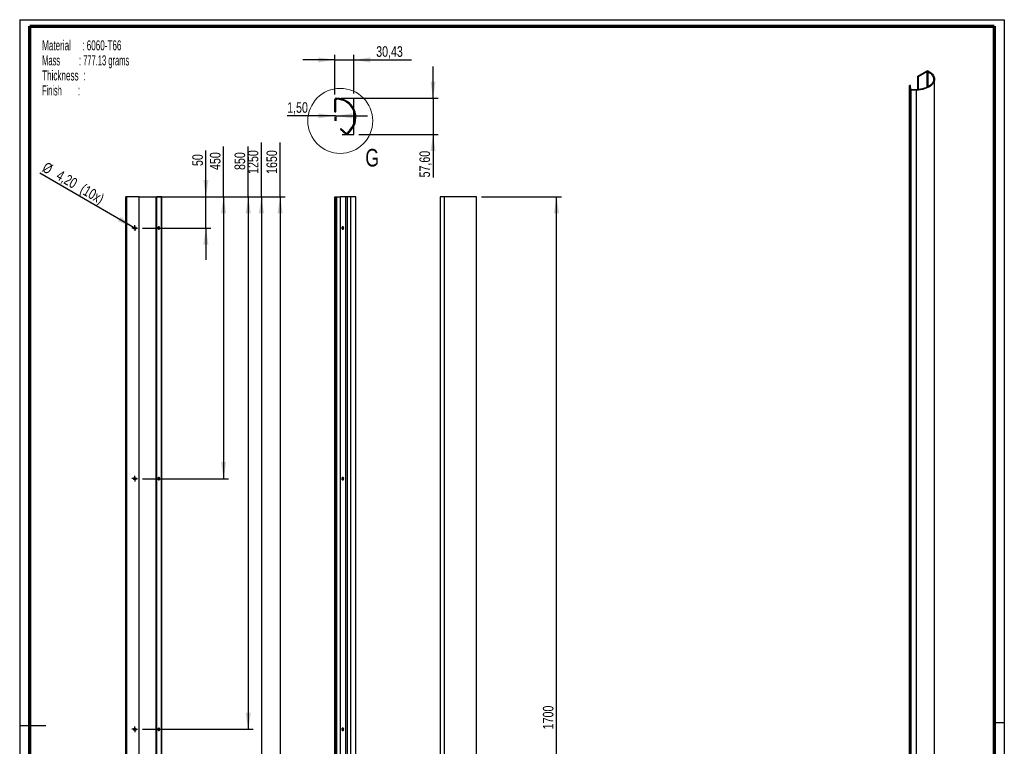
# Paper-space layout 'Corner RVIP' of a CAD drawing. Header units: millimetres. Extents: x 7 to 203, y 7 to 289.
# Tile 3 of 3: x 7 to 203, y 144 to 289. Entities that reach past the tile are written whole.
import ezdxf

# ---------------------------------------------------------------- set-up
doc = ezdxf.new("R2010")
doc.units = ezdxf.units.MM
doc.linetypes.add('CENTERX2', pattern=[20.32, 12.7, -2.54, 2.54, -2.54])
doc.linetypes.add('HIDDEN', pattern=[1.905, 1.27, -0.635])
for name, color, linetype in [('FORMAT', 7, 'Continuous'), ('LAYER2', 7, 'Continuous'), ('LOGO', 7, 'Continuous')]:
    doc.layers.add(name, color=color, linetype=linetype)
doc.styles.add('SLDTEXTSTYLE1', font='TXT', dxfattribs={"width": 0.75})
doc.styles.add('SLDTEXTSTYLE13', font='TXT', dxfattribs={"width": 0.562222})
doc.styles.add('SLDTEXTSTYLE7', font='TXT', dxfattribs={"width": 0.605})
doc.styles.add('SLDTEXTSTYLE8', font='TXT', dxfattribs={"width": 0.549})
doc.dimstyles.new('SLDDIMSTYLE25', dxfattribs={"dimtxt": 2.116667, "dimasz": 3.302, "dimexe": 0, "dimexo": 0.0625, "dimgap": 0.529167, "dimtad": 1, "dimlfac": 8, "dimrnd": 1e-09, "dimzin": 12, "dimdsep": 46, "dimtxsty": 'SLDTEXTSTYLE1', "dimsah": 1, "dimcen": 0.09, "dimadec": 0, "dimazin": 3, "dimtfac": 1, "dimtofl": 0, "dimtmove": 0, "dimatfit": 3, "dimfxl": 1, "dimfrac": 2, "dimtolj": 1, "dimtzin": 12, "dimarcsym": 0})
doc.dimstyles.new('SLDDIMSTYLE26', dxfattribs={"dimtxt": 2.116667, "dimasz": 3.302, "dimexe": 0, "dimexo": 0.0625, "dimgap": 0.529167, "dimtad": 1, "dimlfac": 8, "dimrnd": 1e-09, "dimzin": 12, "dimdsep": 46, "dimtxsty": 'SLDTEXTSTYLE1', "dimsah": 1, "dimcen": 0.09, "dimadec": 0, "dimazin": 3, "dimtfac": 1, "dimtmove": 0, "dimatfit": 0, "dimfxl": 1, "dimfrac": 2, "dimtolj": 1, "dimtzin": 12, "dimarcsym": 0})
doc.dimstyles.new('SLDDIMSTYLE27', dxfattribs={"dimtxt": 2.116667, "dimasz": 3.302, "dimexe": 0, "dimexo": 0.0625, "dimgap": 0.529167, "dimtad": 1, "dimlfac": 8, "dimrnd": 1e-09, "dimzin": 12, "dimdsep": 46, "dimtxsty": 'SLDTEXTSTYLE1', "dimblk1": 'NONE', "dimsah": 1, "dimcen": 0, "dimadec": 0, "dimazin": 3, "dimtfac": 1, "dimtmove": 0, "dimatfit": 3, "dimldrblk": 'NONE', "dimfxl": 1, "dimfrac": 2, "dimtolj": 1, "dimtzin": 12, "dimarcsym": 0})

# ---------------------------------------------------------------- blocks, each defined once
blk = doc.blocks.new('SW_NOTE_0_26')
at = {"layer": 'FORMAT', "color": 0, "char_height": 2, "attachment_point": 1}
for s, insert, style in [('Material     : 6060-T66', (0, 2.58), 'SLDTEXTSTYLE7'), ('Mass         : 777.13 grams', (0, -0.42), 'SLDTEXTSTYLE13'), ('Thickness  :', (0, -3.42), 'SLDTEXTSTYLE7'), ('Finish        :', (0, -6.42), 'SLDTEXTSTYLE8')]:
    blk.add_mtext(s, dxfattribs=dict(at, insert=insert, style=style))
blk = doc.blocks.new('_D_118')
at = {"layer": 'LOGO'}
for p, q in [((69.73, 281), (63.38, 281)), ((69.73, 274.09), (69.73, 282)), ((69.73, 281), (73.54, 281)), ((73.54, 274.3), (73.54, 282)), ((73.54, 281), (85.04, 281))]:
    blk.add_line(p, q, dxfattribs=at)
for points in [[(69.73, 281), (66.43, 281.51), (66.43, 280.49)], [(73.54, 281), (76.84, 280.49), (76.84, 281.51)]]:
    blk.add_solid(points, dxfattribs=at)
at = {"layer": 'LOGO', "insert": (78, 283.73), "char_height": 2.117, "attachment_point": 1, "style": 'SLDTEXTSTYLE1'}
blk.add_mtext('30,43', dxfattribs=at)
blk = doc.blocks.new('_D_119')
at = {"layer": 'LOGO'}
for p, q in [((89.35, 273.34), (89.35, 279.69)), ((70.98, 273.34), (90.35, 273.34)), ((89.35, 273.34), (89.35, 266.14)), ((74.54, 266.14), (90.35, 266.14)), ((89.35, 266.14), (89.35, 257.55))]:
    blk.add_line(p, q, dxfattribs=at)
for points in [[(89.35, 273.34), (89.85, 276.64), (88.84, 276.64)], [(89.35, 266.14), (88.84, 262.83), (89.85, 262.83)]]:
    blk.add_solid(points, dxfattribs=at)
at = {"layer": 'LOGO', "insert": (86.62, 257.55), "char_height": 2.117, "attachment_point": 1, "rotation": 90, "style": 'SLDTEXTSTYLE1'}
blk.add_mtext('57,60', dxfattribs=at)
blk = doc.blocks.new('_D_120')
at = {"layer": 'LOGO'}
for p, q in [((69.73, 269.84), (60.24, 269.84)), ((69.92, 269.84), (69.73, 269.84)), ((69.73, 269.65), (69.73, 268.84)), ((69.92, 269.84), (76.27, 269.84)), ((69.92, 269.65), (69.92, 268.84))]:
    blk.add_line(p, q, dxfattribs=at)
for points in [[(69.73, 269.84), (66.43, 270.34), (66.43, 269.33)], [(69.92, 269.84), (73.22, 269.33), (73.22, 270.34)]]:
    blk.add_solid(points, dxfattribs=at)
at = {"layer": 'LOGO', "insert": (60.24, 272.56), "char_height": 2.117, "attachment_point": 1, "style": 'SLDTEXTSTYLE1'}
blk.add_mtext('1,50', dxfattribs=at)
blk = doc.blocks.new('_D_121')
at = {"layer": 'LOGO'}
for p, q in [((98.99, 253.71), (114.99, 253.71)), ((113.99, 41.21), (113.99, 253.71)), ((98.99, 41.21), (114.99, 41.21))]:
    blk.add_line(p, q, dxfattribs=at)
for points in [[(113.99, 253.71), (113.48, 250.41), (114.5, 250.41)], [(113.99, 41.21), (114.5, 44.52), (113.48, 44.52)]]:
    blk.add_solid(points, dxfattribs=at)
at = {"layer": 'LOGO', "insert": (111.26, 147.46), "char_height": 2.117, "attachment_point": 1, "rotation": 90, "style": 'SLDTEXTSTYLE1'}
blk.add_mtext('1700', dxfattribs=at)
blk = doc.blocks.new('_D_122')
at = {"layer": 'LOGO'}
for p, q in [((44.02, 253.71), (44.02, 262.95)), ((31.69, 253.71), (45.02, 253.71)), ((44.02, 247.46), (44.02, 253.71)), ((31.39, 247.46), (45.02, 247.46)), ((44.02, 247.46), (44.02, 241.11))]:
    blk.add_line(p, q, dxfattribs=at)
for points in [[(44.02, 253.71), (44.52, 257.02), (43.51, 257.02)], [(44.02, 247.46), (43.51, 244.16), (44.52, 244.16)]]:
    blk.add_solid(points, dxfattribs=at)
at = {"layer": 'LOGO', "insert": (41.29, 259.83), "char_height": 2.117, "attachment_point": 1, "rotation": 90, "style": 'SLDTEXTSTYLE1'}
blk.add_mtext('50', dxfattribs=at)
blk = doc.blocks.new('_D_123')
at = {"layer": 'LOGO'}
for p, q in [((47.54, 253.71), (47.54, 263.74)), ((31.69, 253.71), (48.54, 253.71)), ((47.54, 253.71), (47.54, 197.46)), ((31.39, 197.46), (48.54, 197.46))]:
    blk.add_line(p, q, dxfattribs=at)
for points in [[(47.54, 253.71), (47.03, 250.41), (48.05, 250.41)], [(47.54, 197.46), (48.05, 200.77), (47.03, 200.77)]]:
    blk.add_solid(points, dxfattribs=at)
at = {"layer": 'LOGO', "insert": (44.81, 259.04), "char_height": 2.117, "attachment_point": 1, "rotation": 90, "style": 'SLDTEXTSTYLE1'}
blk.add_mtext('450', dxfattribs=at)
blk = doc.blocks.new('_D_124')
at = {"layer": 'LOGO'}
for p, q in [((52.46, 253.71), (52.46, 263.74)), ((36.16, 253.71), (53.46, 253.71)), ((52.46, 253.71), (52.46, 147.46)), ((31.39, 147.46), (53.46, 147.46))]:
    blk.add_line(p, q, dxfattribs=at)
for points in [[(52.46, 253.71), (51.95, 250.41), (52.97, 250.41)], [(52.46, 147.46), (52.97, 150.77), (51.95, 150.77)]]:
    blk.add_solid(points, dxfattribs=at)
at = {"layer": 'LOGO', "insert": (49.73, 259.04), "char_height": 2.117, "attachment_point": 1, "rotation": 90, "style": 'SLDTEXTSTYLE1'}
blk.add_mtext('850', dxfattribs=at)
blk = doc.blocks.new('_D_125')
at = {"layer": 'LOGO'}
for p, q in [((55.09, 253.71), (55.09, 264.52)), ((31.69, 253.71), (56.09, 253.71)), ((55.09, 253.71), (55.09, 97.46)), ((31.39, 97.46), (56.09, 97.46))]:
    blk.add_line(p, q, dxfattribs=at)
for points in [[(55.09, 253.71), (54.58, 250.41), (55.6, 250.41)], [(55.09, 97.46), (55.6, 100.77), (54.58, 100.77)]]:
    blk.add_solid(points, dxfattribs=at)
at = {"layer": 'LOGO', "insert": (52.36, 258.26), "char_height": 2.117, "attachment_point": 1, "rotation": 90, "style": 'SLDTEXTSTYLE1'}
blk.add_mtext('1250', dxfattribs=at)
blk = doc.blocks.new('_D_126')
at = {"layer": 'LOGO'}
for p, q in [((58.83, 253.71), (58.83, 264.52)), ((31.69, 253.71), (59.83, 253.71)), ((58.83, 253.71), (58.83, 47.46)), ((31.39, 47.46), (59.83, 47.46))]:
    blk.add_line(p, q, dxfattribs=at)
for points in [[(58.83, 253.71), (58.32, 250.41), (59.34, 250.41)], [(58.83, 47.46), (59.34, 50.77), (58.32, 50.77)]]:
    blk.add_solid(points, dxfattribs=at)
at = {"layer": 'LOGO', "insert": (56.1, 258.26), "char_height": 2.117, "attachment_point": 1, "rotation": 90, "style": 'SLDTEXTSTYLE1'}
blk.add_mtext('1650', dxfattribs=at)
blk = doc.blocks.new('_D_127')
at = {"layer": 'LOGO'}
for q in [(10.89, 258.39), (30.04, 247.33)]:
    blk.add_line((29.59, 247.59), q, dxfattribs=at)
blk.add_solid([(29.59, 247.59), (26.98, 249.69), (26.48, 248.81)], dxfattribs=at)
at = {"layer": 'LOGO', "char_height": 2.117, "attachment_point": 1, "rotation": 330, "style": 'SLDTEXTSTYLE1'}
for s, insert in [('%%c', (12.24, 260.74)), ('4,20', (15.01, 259.15)), ('(10x)', (19.75, 256.41))]:
    blk.add_mtext(s, dxfattribs=dict(at, insert=insert))
blk = doc.blocks.new('_None')
blk = doc.blocks.new('SW_CENTERMARKSYMBOL_28')
at = {"layer": 'LOGO', "color": 0}
for p, q in [((-0.3125, 0), (-0.575, 0)), ((0, 0), (-0.3125, 0)), ((0, 0.3125), (0, 0.575)), ((0, 0), (0, 0.3125)), ((0, 0), (0, -0.3125)), ((0, 0), (0.3125, 0)), ((0.3125, 0), (0.575, 0)), ((0, -0.3125), (0, -0.575))]:
    blk.add_line(p, q, dxfattribs=at)
blk = doc.blocks.new('SW_CENTERMARKSYMBOL_29')
at = {"layer": 'LOGO', "color": 0}
for p, q in [((-0.3125, 0), (-0.575, 0)), ((0, 0), (-0.3125, 0)), ((0, 0.3125), (0, 0.575)), ((0, 0), (0, 0.3125)), ((0, 0), (0, -0.3125)), ((0, 0), (0.3125, 0)), ((0.3125, 0), (0.575, 0)), ((0, -0.3125), (0, -0.575))]:
    blk.add_line(p, q, dxfattribs=at)
blk = doc.blocks.new('SW_CENTERMARKSYMBOL_30')
at = {"layer": 'LOGO', "color": 0}
for p, q in [((-0.3125, 0), (-0.575, 0)), ((0, 0), (-0.3125, 0)), ((0, 0.3125), (0, 0.575)), ((0, 0), (0, 0.3125)), ((0, 0), (0, -0.3125)), ((0, 0), (0.3125, 0)), ((0.3125, 0), (0.575, 0)), ((0, -0.3125), (0, -0.575))]:
    blk.add_line(p, q, dxfattribs=at)

psp = doc.layouts.new('Corner RVIP')

# ---------------------------------------------------------------- linework, layer by layer
at = {"color": 7, "linetype": 'Continuous', "lineweight": 25}
for p, q in [((186.1275, 277.7715), (187.8511, 278.7665)), ((186.1275, 275.0784), (186.1275, 277.7715)), ((186.1275, 277.7715), (186.2601, 277.695)), ((186.2601, 277.695), (187.9837, 278.69)), ((186.2601, 275.0908), (186.2601, 277.695)), ((187.9837, 278.69), (187.8511, 278.7665)), ((187.9837, 275.5665), (187.9837, 278.69)), ((188.2046, 278.7665), (188.072, 278.69)), ((188.072, 275.6121), (188.072, 278.69)), ((188.072, 278.69), (188.1767, 278.6296)), ((188.1767, 278.6296), (188.3092, 278.7062)), ((188.1767, 275.6701), (188.1767, 278.6296)), ((188.2046, 278.7665), (188.3092, 278.7062)), ((189.4259, 103.635), (189.4259, 277.1499)), ((184.6253, 275.8915), (184.4381, 275.8858)), ((184.5134, 275.0571), (184.4381, 275.8858)), ((184.4381, 102.3709), (184.4381, 275.8858)), ((184.7007, 275.0628), (184.6253, 275.8915)), ((69.9843, 273.3361), (69.9843, 273.1486)), ((69.9843, 273.3361), (70.1322, 273.3361)), ((69.9843, 273.1486), (70.1322, 273.1486)), ((70.1322, 273.1486), (70.1322, 273.3361)), ((184.5134, 275.0571), (184.7007, 275.0628)), ((184.5134, 101.5422), (184.5134, 275.0571)), ((185.8034, 275.0601), (184.7664, 275.0287)), ((184.7664, 275.0287), (184.7762, 274.9206)), ((185.8133, 274.952), (184.7762, 274.9206)), ((184.7762, 101.4056), (184.7762, 274.9206)), ((185.8133, 274.952), (185.8034, 275.0601)), ((185.8133, 101.4371), (185.8133, 274.952)), ((69.7343, 270.6486), (69.7343, 273.0861)), ((69.9218, 273.0861), (69.7343, 273.0861)), ((69.9218, 270.6486), (69.9218, 273.0861)), ((69.7343, 270.6486), (69.9218, 270.6486)), ((70.9749, 267.2836), (70.8494, 267.1442)), ((72.0432, 266.3218), (70.9749, 267.2836)), ((71.9178, 266.1825), (70.8494, 267.1442)), ((71.9178, 266.1825), (72.0432, 266.3218)), ((72.8263, 267.0983), (72.1315, 266.3264)), ((72.1315, 266.3264), (72.2708, 266.201)), ((72.9657, 266.9728), (72.2708, 266.201)), ((72.9657, 266.9728), (72.8263, 267.0983)), ((28.0039, 41.2137), (28.0039, 253.7137)), ((28.2539, 253.7137), (28.0039, 253.7137)), ((28.2539, 41.2137), (28.2539, 253.7137)), ((30.6914, 253.7137), (28.2539, 253.7137)), ((30.6914, 41.2137), (30.6914, 253.7137)), ((30.6914, 253.7137), (34.0564, 253.7137)), ((34.0564, 41.2137), (34.0564, 253.7137)), ((34.0564, 253.7137), (34.1958, 253.7137)), ((34.1958, 41.2137), (34.1958, 253.7137)), ((35.1575, 253.7137), (34.1958, 253.7137)), ((35.1575, 41.2137), (35.1575, 253.7137)), ((35.2217, 253.7137), (35.1575, 253.7137)), ((35.2217, 41.2137), (35.2217, 253.7137)), ((69.7343, 41.2137), (69.7343, 253.7137)), ((69.7343, 253.7137), (69.9218, 253.7137)), ((69.9218, 41.2137), (69.9218, 253.7137)), ((69.9218, 253.7137), (69.9843, 253.7137)), ((69.9843, 41.2137), (69.9843, 253.7137)), ((69.9843, 253.7137), (70.1322, 253.7137)), ((70.1322, 41.2137), (70.1322, 253.7137)), ((70.1322, 253.7137), (70.8494, 253.7137)), ((70.8494, 41.2137), (70.8494, 253.7137)), ((71.9178, 253.7137), (70.8494, 253.7137)), ((71.9178, 41.2137), (71.9178, 253.7137)), ((72.2708, 253.7137), (71.9178, 253.7137)), ((72.2708, 41.2137), (72.2708, 253.7137)), ((72.9657, 253.7137), (72.2708, 253.7137)), ((72.9657, 41.2137), (72.9657, 253.7137)), ((73.9447, 253.7137), (72.9657, 253.7137)), ((73.9447, 41.2137), (73.9447, 253.7137)), ((90.7702, 253.7137), (90.7702, 41.2137)), ((90.8529, 253.7137), (90.7702, 253.7137)), ((90.8529, 41.2137), (90.8529, 253.7137)), ((91.6247, 253.7137), (90.8529, 253.7137)), ((91.6247, 41.2137), (91.6247, 253.7137)), ((97.9881, 253.7137), (91.6247, 253.7137)), ((97.9881, 41.2137), (97.9881, 253.7137))]:
    psp.add_line(p, q, dxfattribs=at)
at = {"color": 7, "linetype": 'HIDDEN', "lineweight": 18}
for p, q in [((69.9218, 271.7861), (69.7343, 271.7861)), ((69.7343, 271.2611), (69.9218, 271.2611)), ((71.2443, 267.0411), (71.1188, 266.9017)), ((71.509, 266.5504), (71.6345, 266.6898))]:
    psp.add_line(p, q, dxfattribs=at)
at = {"color": 7, "linetype": 'Continuous', "lineweight": 25, "flags": 128}
for points in [[(188.1767, 278.6296), (188.4543, 278.4497), (188.6942, 278.2526), (188.8934, 278.0409), (189.049, 277.8174), (189.1592, 277.585), (189.2223, 277.3469), (189.2376, 277.1061), (189.2049, 276.8659), (189.1245, 276.6295), (188.9977, 276.4), (188.826, 276.1804), (188.6117, 275.9737), (188.3576, 275.7826), (188.0672, 275.6096), (187.7443, 275.457), (187.3931, 275.3268), (187.0184, 275.2208), (186.625, 275.1404), (186.2182, 275.0865), (185.8034, 275.0601)], [(188.3092, 278.7062), (188.5882, 278.5264), (188.8314, 278.3301), (189.0358, 278.1196), (189.1992, 277.8975), (189.3194, 277.6664), (189.3951, 277.429), (189.4253, 277.1884), (189.4097, 276.9472), (189.3484, 276.7085), (189.2423, 276.4751), (189.0925, 276.2498), (188.9009, 276.0353), (188.6697, 275.8342), (188.4018, 275.649), (188.1004, 275.4817), (187.7691, 275.3346), (187.4119, 275.2092), (187.033, 275.1072), (186.6371, 275.0298), (186.2289, 274.9778), (185.8133, 274.952)], [(184.7762, 274.9206), (184.7272, 274.9219), (184.6796, 274.9286), (184.6353, 274.9407), (184.5958, 274.9574), (184.5628, 274.9783), (184.5374, 275.0025), (184.5208, 275.0292), (184.5134, 275.0571)], [(184.7664, 275.0287), (184.7541, 275.029), (184.7422, 275.0307), (184.7311, 275.0337), (184.7213, 275.0379), (184.713, 275.0431), (184.7067, 275.0492), (184.7025, 275.0558), (184.7007, 275.0628)], [(184.4846, 270.2708), (184.4835, 270.3644), (184.4806, 270.4667), (184.4761, 270.5623), (184.4708, 270.6365), (184.4656, 270.6781), (184.4611, 270.6807), (184.4581, 270.644), (184.4571, 270.5735), (184.4581, 270.4799), (184.4611, 270.3776), (184.4656, 270.282), (184.4708, 270.2078), (184.4761, 270.1662), (184.4806, 270.1636), (184.4835, 270.2003), (184.4846, 270.2708)], [(34.7896, 247.4637), (34.7762, 247.5641), (34.7381, 247.6493), (34.6811, 247.7062), (34.6139, 247.7262), (34.5467, 247.7062), (34.4897, 247.6493), (34.4517, 247.5641), (34.4383, 247.4637), (34.4517, 247.3632), (34.4897, 247.2781), (34.5467, 247.2212), (34.6139, 247.2012), (34.6811, 247.2212), (34.7381, 247.2781), (34.7762, 247.3632), (34.7896, 247.4637)], [(71.509, 247.4637), (71.4942, 247.5641), (71.4519, 247.6493), (71.3886, 247.7062), (71.3139, 247.7262), (71.2393, 247.7062), (71.176, 247.6493), (71.1337, 247.5641), (71.1188, 247.4637), (71.1337, 247.3632), (71.176, 247.2781), (71.2393, 247.2212), (71.3139, 247.2012), (71.3886, 247.2212), (71.4519, 247.2781), (71.4942, 247.3632), (71.509, 247.4637)], [(184.4846, 229.4438), (184.4835, 229.5373), (184.4806, 229.6397), (184.4761, 229.7352), (184.4708, 229.8094), (184.4656, 229.851), (184.4611, 229.8537), (184.4581, 229.8169), (184.4571, 229.7464), (184.4581, 229.6529), (184.4611, 229.5505), (184.4656, 229.455), (184.4708, 229.3808), (184.4761, 229.3392), (184.4806, 229.3365), (184.4835, 229.3733), (184.4846, 229.4438)], [(34.7896, 197.4637), (34.7762, 197.5641), (34.7381, 197.6493), (34.6811, 197.7062), (34.6139, 197.7262), (34.5467, 197.7062), (34.4897, 197.6493), (34.4517, 197.5641), (34.4383, 197.4637), (34.4517, 197.3632), (34.4897, 197.2781), (34.5467, 197.2212), (34.6139, 197.2012), (34.6811, 197.2212), (34.7381, 197.2781), (34.7762, 197.3632), (34.7896, 197.4637)], [(71.509, 197.4637), (71.4942, 197.5641), (71.4519, 197.6493), (71.3886, 197.7062), (71.3139, 197.7262), (71.2393, 197.7062), (71.176, 197.6493), (71.1337, 197.5641), (71.1188, 197.4637), (71.1337, 197.3632), (71.176, 197.2781), (71.2393, 197.2212), (71.3139, 197.2012), (71.3886, 197.2212), (71.4519, 197.2781), (71.4942, 197.3632), (71.509, 197.4637)], [(184.4571, 188.9194), (184.4581, 188.8259), (184.4611, 188.7235), (184.4656, 188.628), (184.4708, 188.5537), (184.4761, 188.5121), (184.4806, 188.5095), (184.4835, 188.5462), (184.4846, 188.6167), (184.4835, 188.7103), (184.4806, 188.8126), (184.4761, 188.9082), (184.4708, 188.9824), (184.4656, 189.024), (184.4611, 189.0266), (184.4581, 188.9899), (184.4571, 188.9194)], [(34.4383, 147.4637), (34.4517, 147.3632), (34.4897, 147.2781), (34.5467, 147.2212), (34.6139, 147.2012), (34.6811, 147.2212), (34.7381, 147.2781), (34.7762, 147.3632), (34.7896, 147.4637), (34.7762, 147.5641), (34.7381, 147.6493), (34.6811, 147.7062), (34.6139, 147.7262), (34.5467, 147.7062), (34.4897, 147.6493), (34.4517, 147.5641), (34.4383, 147.4637)], [(71.1188, 147.4637), (71.1337, 147.3632), (71.176, 147.2781), (71.2393, 147.2212), (71.3139, 147.2012), (71.3886, 147.2212), (71.4519, 147.2781), (71.4942, 147.3632), (71.509, 147.4637), (71.4942, 147.5641), (71.4519, 147.6493), (71.3886, 147.7062), (71.3139, 147.7262), (71.2393, 147.7062), (71.176, 147.6493), (71.1337, 147.5641), (71.1188, 147.4637)], [(184.4571, 148.0924), (184.4581, 147.9988), (184.4611, 147.8965), (184.4656, 147.8009), (184.4708, 147.7267), (184.4761, 147.6851), (184.4806, 147.6825), (184.4835, 147.7192), (184.4846, 147.7897), (184.4835, 147.8832), (184.4806, 147.9856), (184.4761, 148.0811), (184.4708, 148.1554), (184.4656, 148.197), (184.4611, 148.1996), (184.4581, 148.1629), (184.4571, 148.0924)]]:
    psp.add_lwpolyline(points, dxfattribs=at)
at = {"color": 7, "linetype": 'Continuous', "lineweight": 18}
psp.add_circle((70.8345, 268.8332), 6.4828, dxfattribs=at)
at = {"color": 7, "linetype": 'Continuous', "lineweight": 25}
for centre in [(29.8164, 247.4637), (29.8164, 197.4637), (29.8164, 147.4637)]:
    psp.add_circle(centre, 0.2625, dxfattribs=at)
for centre, radius, start, end in [((188.0279, 278.4254), 0.3843, 62.609672, 117.390328), ((188.0279, 278.6047), 0.0961, 62.609672, 117.390328), ((69.9843, 273.0861), 0.25, 90, 180), ((69.9843, 273.0861), 0.0625, 90, 180), ((70.1322, 269.5236), 3.8125, 318.005077, 90), ((70.1322, 269.5236), 3.625, 318.005077, 90), ((72.085, 266.3683), 0.25, 228.005077, 318.005077), ((72.085, 266.3683), 0.0625, 228.005077, 318.005077), ((34.3643, 247.4817), 0.2865, 356.386637, 51.085248), ((71.5284, 247.4637), 0.2912, 121.406261, 238.593739), ((34.3643, 247.4456), 0.2865, 308.914752, 3.613363), ((34.3643, 197.4817), 0.2865, 356.386637, 51.085248), ((34.3643, 197.4456), 0.2865, 308.914752, 3.613363), ((71.5284, 197.4637), 0.2912, 121.402633, 238.597348), ((34.3643, 147.4817), 0.2865, 356.386637, 51.085248), ((34.3643, 147.4456), 0.2865, 308.914752, 3.613363), ((71.5284, 147.4637), 0.2912, 121.406665, 238.593339)]:
    psp.add_arc(centre, radius, start, end, dxfattribs=at)
at = {"layer": 'LAYER2', "lineweight": 70}
for p, q in [((8.8519, 9.39), (8.8519, 287.7022)), ((8.8519, 287.7022), (201.3519, 287.7022)), ((201.3519, 287.7022), (201.3519, 9.39))]:
    psp.add_line(p, q, dxfattribs=at)
at = {"layer": 'LOGO'}
for p, q in [((6.8519, 289.0178), (203.353, 289.0178)), ((6.8519, 289.0178), (6.8519, 7.39)), ((203.353, 289.0178), (203.353, 7.39)), ((6.8519, 148.2039), (12.0892, 148.2039)), ((203.353, 148.7444), (201.3519, 148.7444))]:
    psp.add_line(p, q, dxfattribs=at)
at = {"layer": 'LOGO', "linetype": 'CENTERX2'}
for p, q in [((73.5385, 266.1356), (73.5385, 273.2988)), ((71.2181, 266.1356), (73.5385, 266.1356))]:
    psp.add_line(p, q, dxfattribs=at)

# ---------------------------------------------------------------- block references
at = {"layer": 'FORMAT', "color": 218}
psp.add_blockref('SW_NOTE_0_26', (11.3306, 282.3217), dxfattribs=at)
at = {"layer": 'LOGO'}
for name, p in [('SW_CENTERMARKSYMBOL_28', (29.8164, 247.4637)), ('SW_CENTERMARKSYMBOL_29', (29.8164, 197.4637)), ('SW_CENTERMARKSYMBOL_30', (29.8164, 147.4637))]:
    psp.add_blockref(name, p, dxfattribs=at)

# ---------------------------------------------------------------- texts
at = {"color": 7, "linetype": 'Continuous', "lineweight": 18, "insert": (75.8326, 263.239), "char_height": 3.5, "attachment_point": 1, "style": 'SLDTEXTSTYLE1'}
psp.add_mtext('G', dxfattribs=at)

# ---------------------------------------------------------------- dimensions: what is measured, and where the dimension line sits
at = {"layer": 'LOGO'}
for base, p1, p2, picture, middle in [((73.5385, 280.9975), (69.7343, 273.0861), (73.5385, 273.2988), '_D_118', (81.5208, 280.9975)), ((69.7343, 269.8353), (69.9218, 270.6486), (69.7343, 270.6486), '_D_120', (62.9805, 269.8353))]:
    dim = psp.add_linear_dim(base=base, p1=p1, p2=p2, dimstyle='SLDDIMSTYLE26', dxfattribs=at)
    dim.commit()
    dim.dimension.update_dxf_attribs({"geometry": picture, "text_midpoint": middle, "dimtype": 160})
for base, p1, p2, dimstyle, picture, middle in [((89.3461, 266.1356), (69.9843, 273.3361), (73.5385, 266.1356), 'SLDDIMSTYLE26', '_D_119', (89.3461, 261.063)), ((55.0919, 97.4637), (30.6914, 253.7137), (30.3914, 97.4637), 'SLDDIMSTYLE25', '_D_125', (55.0919, 261.3902)), ((58.8273, 47.4637), (30.6914, 253.7137), (30.3914, 47.4637), 'SLDDIMSTYLE25', '_D_126', (58.8273, 261.3902)), ((47.5382, 197.4637), (30.6914, 253.7137), (30.3914, 197.4637), 'SLDDIMSTYLE25', '_D_123', (47.5382, 261.3902)), ((52.4579, 147.4637), (35.1575, 253.7137), (30.3914, 147.4637), 'SLDDIMSTYLE25', '_D_124', (52.4579, 261.3902)), ((44.0153, 253.7137), (30.3914, 247.4637), (30.6914, 253.7137), 'SLDDIMSTYLE26', '_D_122', (44.0153, 261.3902)), ((113.9881, 253.7137), (97.9881, 41.2137), (97.9881, 253.7137), 'SLDDIMSTYLE25', '_D_121', (113.9881, 150.5856))]:
    dim = psp.add_linear_dim(base=base, p1=p1, p2=p2, angle=90, dimstyle=dimstyle, dxfattribs=at)
    dim.commit()
    dim.dimension.update_dxf_attribs({"geometry": picture, "text_midpoint": middle, "dimtype": 160})
dim = psp.add_diameter_dim_2p(p1=(30.0437, 247.3324), p2=(29.589, 247.5949), text='<>(10x)', dimstyle='SLDDIMSTYLE27', dxfattribs=at)
dim.commit()
dim.dimension.update_dxf_attribs({"geometry": '_D_127', "text_midpoint": (17.3958, 254.6347), "dimtype": 163})

doc.saveas('drawing.dxf')
